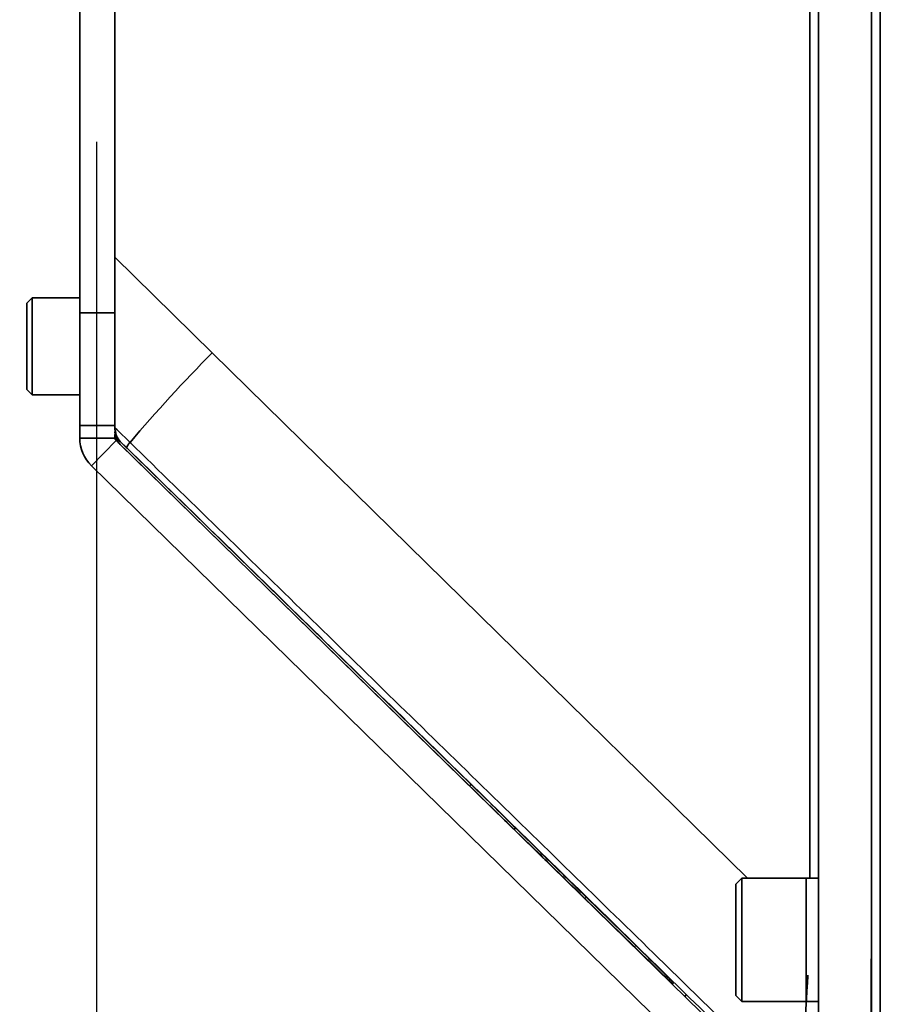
# Model space of a CAD drawing. Header units: millimetres. Extents: x 609 to 1177, y -109 to 470.
# Tile 25 of 40: x 788 to 797, y 220 to 231. Entities that reach past the tile are written whole.
import ezdxf

# ---------------------------------------------------------------- set-up
doc = ezdxf.new("R2010")
doc.units = ezdxf.units.MM
doc.header["$PDSIZE"] = -1
doc.dimstyles.new('ISO-25', dxfattribs={"dimtxt": 2.5, "dimasz": 2, "dimexe": 1.5, "dimexo": 0.625, "dimtad": 1, "dimdec": 1, "dimlfac": 5, "dimtxsty": 'Standard', "dimcen": 2.5, "dimclrd": 1, "dimclre": 1, "dimadec": 0, "dimazin": 0, "dimtfac": 1, "dimtdec": 1, "dimtmove": 0, "dimatfit": 3, "dimfxl": 1, "dimarcsym": 0})

# ---------------------------------------------------------------- blocks, each defined once
blk = doc.blocks.new('*D60')
at = {"color": 1, "lineweight": -2, "transparency": 16777216}
for p, q in [((850.038, 284.199), (743.538, 284.199)), ((745.038, 282.199), (745.038, 207.969)), ((815.721, 205.969), (743.538, 205.969))]:
    blk.add_line(p, q, dxfattribs=at)
at = {"color": 1, "transparency": 16777216}
for points in [[(744.705, 282.199), (745.372, 282.199), (745.038, 284.199)], [(744.705, 207.969), (745.372, 207.969), (745.038, 205.969)]]:
    blk.add_solid(points, dxfattribs=at)
at = {"layer": 'Defpoints', "color": 0, "transparency": 16777216}
for p in [(850.663, 284.199), (745.038, 205.969), (816.346, 205.969)]:
    blk.add_point(p, dxfattribs=at)
at = {"color": 0, "transparency": 16777216, "insert": (743.163, 240.692), "char_height": 2.5, "attachment_point": 5, "rotation": 90}
blk.add_mtext('319', dxfattribs=at)
blk = doc.blocks.new('*D61')
at = {"color": 1, "lineweight": -2, "transparency": 16777216}
for p, q in [((788.566, 230.106), (788.566, 188.376)), ((797.346, 220.836), (797.346, 188.376)), ((788.566, 189.876), (770.566, 189.876)), ((795.346, 189.876), (790.566, 189.876))]:
    blk.add_line(p, q, dxfattribs=at)
at = {"color": 1, "transparency": 16777216}
for points in [[(790.566, 190.209), (790.566, 189.543), (788.566, 189.876)], [(795.346, 190.209), (795.346, 189.543), (797.346, 189.876)]]:
    blk.add_solid(points, dxfattribs=at)
at = {"layer": 'Defpoints', "color": 0, "transparency": 16777216}
for p in [(788.566, 230.731), (797.346, 221.461), (797.346, 189.876)]:
    blk.add_point(p, dxfattribs=at)
at = {"color": 0, "transparency": 16777216, "insert": (775.149, 191.959), "char_height": 2.5, "attachment_point": 5}
blk.add_mtext('43,9', dxfattribs=at)

msp = doc.modelspace()

# ---------------------------------------------------------------- linework, layer by layer
at = {"linetype": 'Continuous', "lineweight": 35}
for p, q in [((788.77374, 228.79767), (788.77374, 239.12935)), ((788.37374, 238.62914), (788.37374, 228.16376)), ((796.75374, 208.8503), (796.75374, 233.2503)), ((797.35374, 209.12308), (797.35374, 233.2503)), ((797.45374, 233.2503), (797.45374, 210.24613)), ((796.65631, 221.7503), (796.65631, 232.9503)), ((788.77374, 228.79767), (788.77374, 228.16376)), ((788.77374, 228.79767), (789.87762, 227.71255)), ((787.83374, 228.33431), (787.77374, 228.27431)), ((787.77374, 227.78431), (787.77374, 228.27431)), ((788.37374, 228.33431), (787.83374, 228.33431)), ((787.83374, 228.33431), (787.83374, 227.78431)), ((788.37374, 228.16376), (788.77374, 228.16376)), ((788.37374, 228.16376), (788.37374, 226.88511)), ((788.77374, 226.88511), (788.77374, 228.16376)), ((787.77374, 227.29431), (787.77374, 227.78431)), ((787.83374, 227.78431), (787.83374, 227.23431)), ((789.87762, 227.71255), (795.94917, 221.7503)), ((787.77374, 227.29431), (787.83374, 227.23431)), ((787.83374, 227.23431), (788.37374, 227.23431)), ((788.77374, 226.88511), (788.37374, 226.88511)), ((788.37374, 226.74438), (788.37374, 226.88511)), ((788.77374, 226.8495), (788.77374, 226.86077)), ((788.37374, 226.74438), (788.77374, 226.74438)), ((788.5061, 226.42981), (788.78577, 226.71579)), ((788.77374, 226.74438), (788.77374, 226.78311)), ((795.92012, 219.73866), (788.78577, 226.71579)), ((788.83392, 226.70594), (788.83392, 226.70356)), ((788.90744, 226.63408), (788.83392, 226.70594)), ((792.81206, 222.81408), (788.83392, 226.70356)), ((788.83392, 226.6708), (788.83392, 226.6687)), ((788.83392, 226.6708), (792.79568, 222.79733)), ((795.64044, 219.45269), (788.5061, 226.42981)), ((792.79568, 222.79733), (792.81206, 222.81408)), ((793.31726, 222.31934), (793.30169, 222.30341)), ((793.59843, 222.01441), (793.30169, 222.30341)), ((793.31726, 222.31934), (793.61287, 222.02919)), ((793.59843, 222.01441), (793.61287, 222.02919)), ((795.88374, 221.7503), (795.81374, 221.6803)), ((795.81374, 221.0503), (795.81374, 221.6803)), ((796.61374, 221.7503), (795.88374, 221.7503)), ((795.88374, 221.7503), (795.88374, 221.0503)), ((796.75374, 221.7503), (796.61374, 221.7503)), ((796.61374, 221.7503), (796.61374, 221.0503)), ((796.61374, 221.31844), (796.61374, 221.7503)), ((794.11807, 221.53444), (794.10443, 221.52049)), ((794.10443, 221.52049), (794.66629, 220.97115)), ((794.67993, 220.9851), (794.11807, 221.53444)), ((796.61374, 220.3503), (796.61374, 221.31844)), ((795.81374, 220.4203), (795.81374, 221.0503)), ((795.88374, 221.0503), (795.88374, 220.3503)), ((796.61374, 221.0503), (796.61374, 220.3503)), ((794.66629, 220.97115), (794.67993, 220.9851)), ((795.09612, 220.55253), (795.10813, 220.56481)), ((795.25294, 220.42691), (795.23506, 220.40862)), ((795.81374, 220.4203), (795.88374, 220.3503)), ((795.88374, 220.3503), (796.61374, 220.3503)), ((796.61374, 220.3503), (796.75374, 220.3503))]:
    msp.add_line(p, q, dxfattribs=at)
at = {"linetype": 'Continuous', "lineweight": 35, "flags": 128}
msp.add_lwpolyline([(788.77374, 226.86077), (788.7974, 226.83767), (788.94495, 226.69368)], dxfattribs=at)
at = {"linetype": 'Continuous', "lineweight": 35}
for centre, radius, start, end in [((802.37508, 215.33614), 17.58869, 135.278822, 139.779593), ((788.97374, 226.84657), 0.2, 180, 225.645845), ((788.97374, 226.81381), 0.2, 180, 225.645845), ((788.81374, 226.74438), 0.44, 180, 225.638337), ((788.81374, 226.74438), 0.04, 180, 225.638337), ((789.03632, 226.59455), 0.13481, 132.669841, 162.94968)]:
    msp.add_arc(centre, radius, start, end, dxfattribs=at)
for centre, major_axis, start_param, end_param in [((792.79705, 222.79873), (0.71503, -0.69909), 4.71238898, 5.49778714), ((792.81069, 222.81269), (0.71503, -0.69909), 0.78539816, 1.57079633), ((794.10306, 221.51909), (0.71503, -0.69909), 1.57079633, 2.35619449), ((794.11944, 221.53584), (0.71503, -0.69909), 3.92699082, 4.71238898), ((794.66711, 220.97199), (0.42902, -0.41946), 4.71238898, 6.28318531), ((794.67911, 220.98427), (0.42902, -0.41946), 0, 1.57079633)]:
    msp.add_ellipse(centre, major_axis=major_axis, ratio=0.00195184, start_param=start_param, end_param=end_param, dxfattribs=at)
for points, knots in [([(788.77374, 226.86077), (788.77374, 226.95345), (788.77374, 227.14197), (788.77374, 227.50598), (788.77374, 227.93223), (788.77374, 228.37789), (788.77374, 228.66978), (788.77374, 228.79767)], [0, 0, 0, 0, 0.17646795, 0.35891867, 0.58544749, 0.81837168, 1, 1, 1, 1]), ([(788.77374, 226.8495), (788.77868, 226.81611), (788.78679, 226.76123), (788.81929, 226.72037), (788.83367, 226.70619), (788.83392, 226.70594)], [0, 0, 0, 0, 0.604153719, 0.993022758, 1, 1, 1, 1]), ([(788.83392, 226.6687), (788.83365, 226.66896), (788.82197, 226.68035), (788.78859, 226.71999), (788.77977, 226.77402), (788.77374, 226.81101)], [0, 0, 0, 0, 0.00736363, 0.32043828, 1, 1, 1, 1]), ([(788.94495, 226.69368), (789.61141, 226.04324), (790.94431, 224.74237), (792.94358, 222.79079), (794.81379, 220.96494), (796.01754, 219.78955), (796.55492, 219.26482)], [0, 0, 0, 0, 0.26271356, 0.52542672, 0.78813953, 1, 1, 1, 1]), ([(796.54253, 219.17106), (795.32948, 220.35678), (793.45039, 222.19352), (790.90538, 224.68117), (789.57342, 225.98311), (788.90744, 226.63408)], [0, 0, 0, 0, 0.476619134, 0.738309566, 1, 1, 1, 1]), ([(796.55498, 219.26479), (796.55956, 219.34987), (796.5714, 219.56991), (796.59542, 219.99913), (796.61741, 220.38623), (796.63029, 220.60786), (796.63276, 220.6503)], [0, 0, 0, 0, 0.22041527, 0.57004108, 0.91765631, 1, 1, 1, 1])]:
    msp.add_open_spline(points, degree=3, knots=knots, dxfattribs=at)

# ---------------------------------------------------------------- dimensions: what is measured, and where the dimension line sits
dim = msp.add_linear_dim(base=(745.03821, 205.96937), p1=(850.66327, 284.19937), p2=(816.34589, 205.96937), angle=90, text='319', dimstyle='ISO-25')
dim.commit()
dim.dimension.update_dxf_attribs({"geometry": '*D60', "text_midpoint": (745.03821, 240.69151), "dimtype": 160})
dim = msp.add_linear_dim(base=(797.34589, 189.87616), p1=(788.56589, 230.7313), p2=(797.34589, 221.46098), dimstyle='ISO-25')
dim.commit()
dim.dimension.update_dxf_attribs({"geometry": '*D61', "text_midpoint": (775.14922, 189.87616), "dimtype": 160})

doc.saveas('drawing.dxf')
